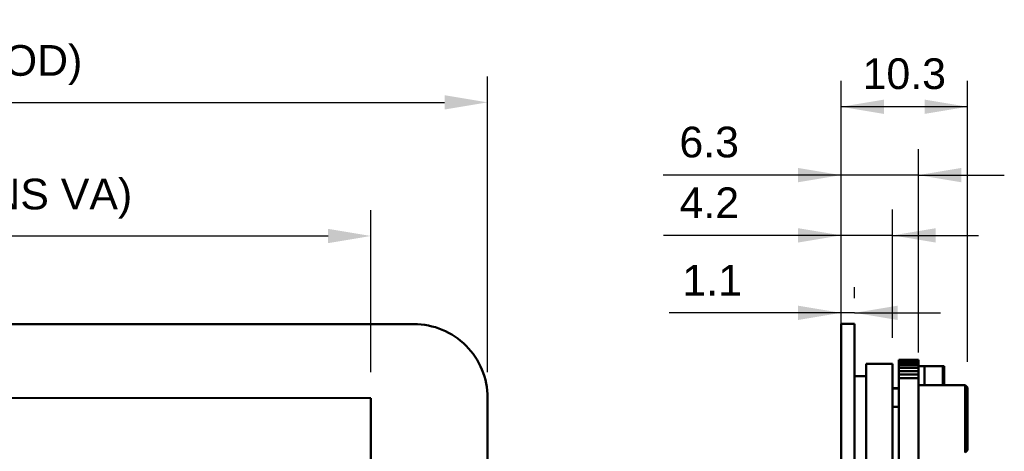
# Model space of a CAD drawing. Header units: millimetres. Extents: x 37 to 347, y 164 to 266.
# Tile 5 of 39: x 117 to 197, y 230 to 266. Entities that reach past the tile are written whole.
import ezdxf

# ---------------------------------------------------------------- set-up
doc = ezdxf.new("R2010")
doc.units = ezdxf.units.MM
doc.header["$LTSCALE"] = 0.75
doc.layers.add('Visible', color=7, linetype='Continuous', lineweight=50)
doc.layers.add('尺寸标注', color=3, linetype='Continuous', lineweight=25)
doc.styles.get("Standard").update_dxf_attribs({"font": 'arial.ttf'})
doc.dimstyles.new('Dim-ISO-25', dxfattribs={"dimtxt": 3.5, "dimasz": 3.5, "dimexe": 2.1, "dimexo": 2.1, "dimgap": 1.4, "dimtad": 1, "dimzin": 12, "dimdsep": 46, "dimtxsty": 'Standard', "dimcen": 0, "dimazin": 3, "dimtp": 0.1, "dimtm": 0.1, "dimtfac": 0.714286, "dimtmove": 0, "dimatfit": 3, "dimfxl": 1, "dimtzin": 12, "dimarcsym": 0})

# ---------------------------------------------------------------- blocks, each defined once
blk = doc.blocks.new('*D7')
at = {"layer": 'Defpoints', "color": 0, "transparency": 16777216}
for p in [(155.049, 258.893), (62.609, 234.837), (155.049, 234.825)]:
    blk.add_point(p, dxfattribs=at)
at = {"layer": '尺寸标注', "color": 0, "lineweight": -2, "transparency": 16777216}
for p, q in [((62.609, 236.937), (62.609, 260.993)), ((155.049, 236.925), (155.049, 260.993)), ((66.109, 258.893), (151.549, 258.893))]:
    blk.add_line(p, q, dxfattribs=at)
at = {"layer": '尺寸标注', "color": 0, "transparency": 16777216}
for points in [[(66.109, 259.476), (66.109, 258.309), (62.609, 258.893)], [(151.549, 259.476), (151.549, 258.309), (155.049, 258.893)]]:
    blk.add_solid(points, dxfattribs=at)
at = {"layer": '尺寸标注', "color": 0, "transparency": 16777216, "insert": (108.829, 261.932), "char_height": 2.5, "attachment_point": 5, "bg_fill": 2}
blk.add_mtext('92.44(LENS OD)', dxfattribs=at)
blk = doc.blocks.new('*D9')
at = {"layer": 'Defpoints', "color": 0, "transparency": 16777216}
for p in [(145.549, 248.008), (72.109, 234.816), (145.549, 234.806)]:
    blk.add_point(p, dxfattribs=at)
at = {"layer": '尺寸标注', "color": 0, "lineweight": -2, "transparency": 16777216}
for p, q in [((72.109, 236.916), (72.109, 250.108)), ((145.549, 236.906), (145.549, 250.108)), ((75.609, 248.008), (142.049, 248.008))]:
    blk.add_line(p, q, dxfattribs=at)
at = {"layer": '尺寸标注', "color": 0, "transparency": 16777216}
for points in [[(75.609, 248.591), (75.609, 247.424), (72.109, 248.008)], [(142.049, 248.591), (142.049, 247.424), (145.549, 248.008)]]:
    blk.add_solid(points, dxfattribs=at)
at = {"layer": '尺寸标注', "color": 0, "transparency": 16777216, "insert": (108.829, 251.047), "char_height": 2.5, "attachment_point": 5, "bg_fill": 2}
blk.add_mtext('73.44%%P0.15(LENS VA)', dxfattribs=at)
blk = doc.blocks.new('*D75')
at = {"color": 0, "linetype": 'ByBlock', "lineweight": -2}
for p, q in [((183.856, 242.937), (183.856, 243.847)), ((184.956, 242.937), (184.956, 243.847)), ((183.856, 241.747), (169.843, 241.747)), ((184.956, 241.747), (183.856, 241.747)), ((184.956, 241.747), (191.956, 241.747))]:
    blk.add_line(p, q, dxfattribs=at)
at = {"color": 0, "linetype": 'ByBlock'}
for points in [[(183.856, 241.747), (180.356, 242.33), (180.356, 241.163)], [(184.956, 241.747), (188.456, 242.33), (188.456, 241.163)]]:
    blk.add_solid(points, dxfattribs=at)
at = {"layer": 'Defpoints', "color": 0, "linetype": 'ByBlock'}
for p in [(183.856, 240.837), (184.956, 240.837)]:
    blk.add_point(p, dxfattribs=at)
at = {"color": 0, "linetype": 'ByBlock', "lineweight": -2, "insert": (173.35, 244.402), "char_height": 2.5, "attachment_point": 5}
blk.add_mtext('\\A0;1.1', dxfattribs=at)
blk = doc.blocks.new('*D76')
at = {"color": 0, "linetype": 'ByBlock', "lineweight": -2}
for p, q in [((183.856, 239.686), (183.856, 250.157)), ((188.056, 239.698), (188.056, 250.157)), ((183.856, 248.057), (169.386, 248.057)), ((188.056, 248.057), (183.856, 248.057)), ((188.056, 248.057), (195.056, 248.057))]:
    blk.add_line(p, q, dxfattribs=at)
at = {"color": 0, "linetype": 'ByBlock'}
for points in [[(183.856, 248.057), (180.356, 248.64), (180.356, 247.474)], [(188.056, 248.057), (191.556, 248.64), (191.556, 247.474)]]:
    blk.add_solid(points, dxfattribs=at)
at = {"layer": 'Defpoints', "color": 0, "linetype": 'ByBlock'}
for p in [(183.856, 237.586), (188.056, 237.598)]:
    blk.add_point(p, dxfattribs=at)
at = {"color": 0, "linetype": 'ByBlock', "lineweight": -2, "insert": (173.121, 250.712), "char_height": 2.5, "attachment_point": 5}
blk.add_mtext('\\A0;4.2', dxfattribs=at)
blk = doc.blocks.new('*D77')
at = {"color": 0, "linetype": 'ByBlock', "lineweight": -2}
for p, q in [((183.856, 238.516), (183.856, 255.066)), ((190.157, 238.516), (190.157, 255.066)), ((183.856, 252.966), (169.36, 252.966)), ((190.157, 252.966), (183.856, 252.966)), ((190.157, 252.966), (197.157, 252.966))]:
    blk.add_line(p, q, dxfattribs=at)
at = {"color": 0, "linetype": 'ByBlock'}
for points in [[(183.856, 252.966), (180.356, 253.549), (180.356, 252.382)], [(190.157, 252.966), (193.657, 253.549), (193.657, 252.382)]]:
    blk.add_solid(points, dxfattribs=at)
at = {"layer": 'Defpoints', "color": 0, "linetype": 'ByBlock'}
for p in [(183.856, 236.416), (190.157, 236.416)]:
    blk.add_point(p, dxfattribs=at)
at = {"color": 0, "linetype": 'ByBlock', "lineweight": -2, "insert": (173.108, 255.643), "char_height": 2.5, "attachment_point": 5}
blk.add_mtext('\\A0;6.3', dxfattribs=at)
blk = doc.blocks.new('*D78')
at = {"color": 0, "linetype": 'ByBlock', "lineweight": -2}
for p, q in [((183.856, 237.766), (183.856, 260.633)), ((194.157, 237.766), (194.157, 260.633)), ((194.157, 258.533), (183.856, 258.533))]:
    blk.add_line(p, q, dxfattribs=at)
at = {"color": 0, "linetype": 'ByBlock'}
for points in [[(183.856, 258.533), (187.356, 259.117), (187.356, 257.95)], [(194.157, 258.533), (190.657, 259.117), (190.657, 257.95)]]:
    blk.add_solid(points, dxfattribs=at)
at = {"layer": 'Defpoints', "color": 0, "linetype": 'ByBlock'}
for p in [(183.856, 235.666), (194.157, 235.666)]:
    blk.add_point(p, dxfattribs=at)
at = {"color": 0, "linetype": 'ByBlock', "lineweight": -2, "insert": (189.007, 261.211), "char_height": 2.5, "attachment_point": 5}
blk.add_mtext('\\A0;10.3', dxfattribs=at)

msp = doc.modelspace()

# ---------------------------------------------------------------- linework, layer by layer
at = {"layer": 'Visible', "extrusion": (0, 0, -1)}
for p, q in [((149.05, 240.825), (68.61, 240.837)), ((72.109, 234.816), (145.549, 234.806)), ((145.549, 234.806), (145.542, 185.846)), ((155.042, 185.825), (155.049, 234.825))]:
    msp.add_line(p, q, dxfattribs=at)
at = {"layer": 'Visible', "extrusion": (1, -2e-16, 0)}
for p, q in [((183.856, 240.837), (183.856, 240.848)), ((184.956, 240.848), (183.856, 240.848)), ((183.856, 234.836), (183.856, 240.837)), ((184.956, 240.837), (184.956, 240.848)), ((184.956, 240.837), (184.956, 234.836)), ((185.906, 237.598), (185.906, 237.586)), ((185.906, 237.598), (188.056, 237.598)), ((185.906, 237.586), (185.906, 183.086)), ((185.906, 237.586), (188.056, 237.586)), ((188.056, 237.598), (188.056, 237.586)), ((188.056, 237.586), (188.056, 183.086)), ((188.556, 237.916), (188.556, 237.924)), ((188.556, 237.924), (190.157, 237.924)), ((188.556, 237.895), (188.556, 237.916)), ((188.556, 237.916), (190.157, 237.916)), ((188.556, 237.809), (188.556, 237.895)), ((188.556, 237.895), (190.157, 237.895)), ((188.556, 237.67), (188.556, 237.809)), ((188.556, 237.809), (190.157, 237.809)), ((188.556, 237.482), (188.556, 237.67)), ((188.556, 237.67), (190.157, 237.67)), ((190.157, 237.924), (190.157, 237.916)), ((190.157, 237.916), (190.157, 237.895)), ((190.157, 237.895), (190.157, 237.809)), ((190.157, 237.809), (190.157, 237.67)), ((190.157, 237.67), (190.157, 237.482)), ((188.556, 237.254), (188.556, 237.482)), ((188.556, 237.482), (190.157, 237.482)), ((188.556, 236.993), (188.556, 237.254)), ((188.556, 237.254), (190.157, 237.254)), ((188.556, 236.71), (188.556, 236.993)), ((188.556, 236.993), (190.157, 236.993)), ((188.556, 236.416), (188.556, 236.71)), ((188.556, 236.71), (190.157, 236.71)), ((190.157, 237.482), (190.157, 237.254)), ((190.157, 237.398), (192.257, 237.398)), ((190.157, 237.398), (190.657, 237.398)), ((190.157, 237.254), (190.157, 236.993)), ((190.157, 236.993), (190.157, 236.71)), ((190.157, 236.71), (190.157, 236.416)), ((190.657, 237.398), (190.657, 235.866)), ((192.157, 237.398), (192.257, 237.398)), ((192.157, 235.866), (192.157, 237.398)), ((192.257, 235.866), (192.257, 237.398)), ((192.257, 235.866), (192.257, 237.398)), ((184.956, 236.598), (185.906, 236.598)), ((184.956, 236.587), (185.906, 236.587)), ((188.556, 184.256), (188.556, 236.416)), ((188.556, 236.416), (190.157, 236.416)), ((190.157, 236.416), (190.157, 184.256)), ((188.056, 235.598), (188.556, 235.598)), ((188.056, 235.587), (188.556, 235.587)), ((190.157, 235.866), (193.957, 235.866)), ((193.957, 235.866), (193.957, 230.366)), ((194.157, 235.666), (193.957, 235.866)), ((194.157, 235.666), (194.157, 230.566)), ((183.856, 185.836), (183.856, 234.836)), ((184.956, 185.836), (184.956, 234.836)), ((188.056, 234.087), (188.556, 234.087)), ((194.157, 230.566), (193.957, 230.366))]:
    msp.add_line(p, q, dxfattribs=at)
at = {"layer": 'Visible', "extrusion": (0, 0, -1)}
msp.add_arc((-149.049, 234.825), 6, 90.00797, 180.00797, dxfattribs=at)

# ---------------------------------------------------------------- dimensions: what is measured, and where the dimension line sits
at = {"layer": '尺寸标注'}
for base, p1, p2, picture, middle in [((183.856, 258.533), (194.157, 235.666), (183.856, 235.666), '*D78', (189.007, 261.211)), ((183.856, 252.966), (190.157, 236.416), (183.856, 236.416), '*D77', (173.108, 255.643)), ((183.856, 248.057), (188.056, 237.598), (183.856, 237.586), '*D76', (173.121, 250.712)), ((183.856, 241.747), (184.956, 240.837), (183.856, 240.837), '*D75', (173.35, 244.402))]:
    dim = msp.add_linear_dim(base=base, p1=p1, p2=p2, dimstyle='Dim-ISO-25', override={"dimtxt": 2.5, "dimtoh": 1}, dxfattribs=at)
    dim.commit()
    dim.dimension.update_dxf_attribs({"geometry": picture, "text_midpoint": middle})

# ---------------------------------------------------------------- next in the draw order: dimensions: what is measured, and where the dimension line sits
dim = msp.add_linear_dim(base=(155.049, 258.893), p1=(62.609, 234.837), p2=(155.049, 234.825), text='<>(LENS OD)', dimstyle='Dim-ISO-25', override={"dimtxt": 2.5, "dimtmove": 1}, dxfattribs=at)
dim.commit()
dim.dimension.update_dxf_attribs({"geometry": '*D7', "text_midpoint": (108.829, 261.932)})

# ---------------------------------------------------------------- next in the draw order: dimensions: what is measured, and where the dimension line sits
dim = msp.add_linear_dim(base=(145.549, 248.008), p1=(72.109, 234.816), p2=(145.549, 234.806), text='<>%%P0.15(LENS VA)', dimstyle='Dim-ISO-25', override={"dimtxt": 2.5, "dimtmove": 1}, dxfattribs=at)
dim.commit()
dim.dimension.update_dxf_attribs({"geometry": '*D9', "text_midpoint": (108.829, 251.047)})

doc.saveas('drawing.dxf')
